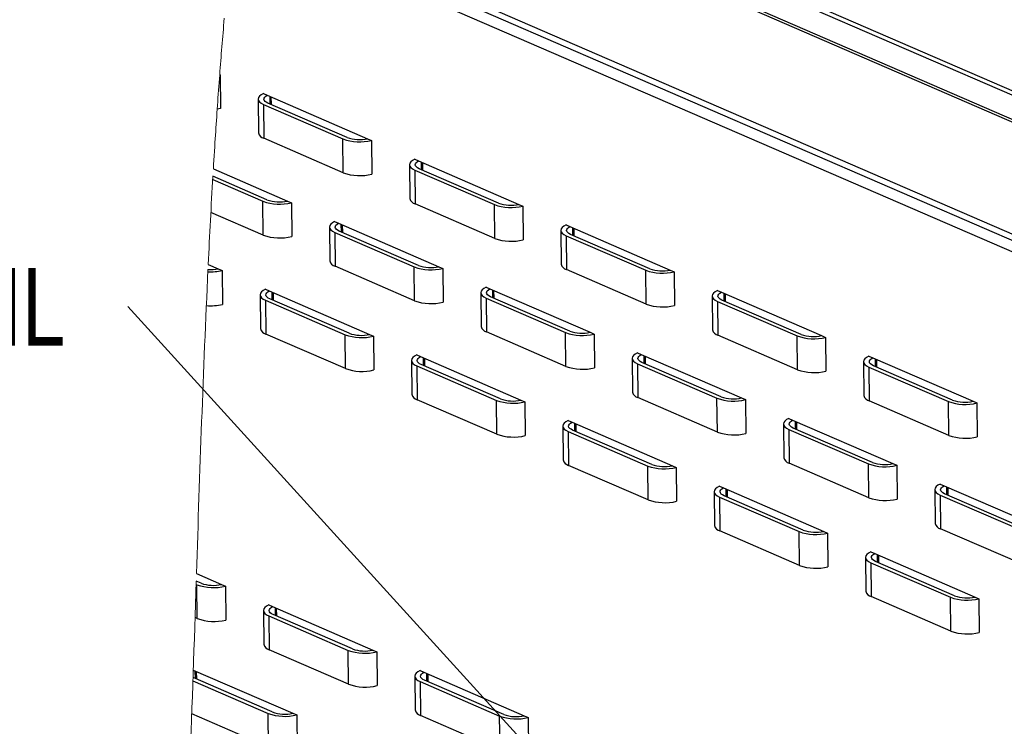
# Paper-space layout 'Sheet3' of a CAD drawing. Header units: inches. Extents: x 0.5 to 19.2, y -4 to 10.7.
# Tile 20 of 27: x 8.3 to 10, y 7.6 to 8.8. Entities that reach past the tile are written whole.
import ezdxf

# ---------------------------------------------------------------- set-up
doc = ezdxf.new("R2010")
doc.units = ezdxf.units.IN
doc.header["$MEASUREMENT"] = 0
doc.layers.add('FORMAT', color=7, linetype='Continuous')
doc.styles.add('SLDTEXTSTYLE3', font='TXT', dxfattribs={"width": 0.75})
doc.dimstyles.new('SLDDIMSTYLE6', dxfattribs={"dimtxt": 0.18, "dimasz": 0.13, "dimexe": 0, "dimexo": 0.0625, "dimgap": 0, "dimtad": 0, "dimtih": 1, "dimtoh": 1, "dimdec": 0, "dimrnd": 1e-09, "dimzin": 0, "dimdsep": 46, "dimlunit": 5, "dimtxsty": 'Standard', "dimsah": 1, "dimcen": 0.09, "dimadec": 0, "dimazin": 0, "dimtfac": 0.13, "dimtdec": 0, "dimtofl": 0, "dimtmove": 0, "dimatfit": 3, "dimfxl": 1, "dimfrac": 2, "dimtolj": 1, "dimtzin": 0, "dimarcsym": 0})

# ---------------------------------------------------------------- blocks, each defined once
blk = doc.blocks.new('SW_NOTE_5')
at = {"layer": 'FORMAT', "color": 0, "char_height": 0.1378, "attachment_point": 1, "style": 'SLDTEXTSTYLE3'}
for s, insert in [('OVER', (-0.595, 0.4248)), ('LAP', (-0.595, 0.2466)), ('DETAIL', (-0.595, 0.0684))]:
    blk.add_mtext(s, dxfattribs=dict(at, insert=insert))

psp = doc.layouts.new('Sheet3')

# ---------------------------------------------------------------- linework, layer by layer
at = {"color": 8, "linetype": 'Continuous', "lineweight": 25}
for p, q in [((10.1944851, 8.6258566), (8.7012722, 9.272909)), ((10.2032568, 8.5744309), (8.6942282, 9.2283367)), ((10.2039638, 8.5788611), (8.6949106, 9.2327777)), ((10.2973881, 8.3230245), (8.6676075, 9.0292557)), ((10.3558064, 8.2777914), (8.6654361, 9.0102778)), ((8.7278966, 8.6874867), (8.7280387, 8.6738433)), ((8.9970821, 8.5708407), (8.9972244, 8.5571975)), ((8.8546813, 8.4601032), (8.8548235, 8.44646)), ((9.2662677, 8.4541948), (9.2664099, 8.4405516)), ((8.7315226, 8.3396409), (8.7316649, 8.3259977)), ((9.1238669, 8.3434573), (9.1240092, 8.3298141)), ((9.5354533, 8.3375489), (9.5355955, 8.3239057)), ((9.0007083, 8.2229951), (9.0008504, 8.2093519)), ((9.3930525, 8.2268114), (9.3931947, 8.2131681)), ((9.8046388, 8.220903), (9.8047811, 8.2072598)), ((9.6622381, 8.1101654), (9.6623803, 8.0965222)), ((9.2698938, 8.1063492), (9.270036, 8.092706)), ((9.5390794, 7.9897033), (9.5392216, 7.9760601)), ((9.9314236, 7.9935195), (9.9315659, 7.9798763)), ((9.8082649, 7.8730574), (9.8084071, 7.8594141)), ((8.73737, 7.7787171), (8.7375121, 7.7650739)), ((8.5949837, 7.6665867), (8.5951259, 7.6529435)), ((9.0065555, 7.6620712), (9.0066978, 7.6484279))]:
    psp.add_line(p, q, dxfattribs=at)
at = {"color": 7, "linetype": 'Continuous', "lineweight": 25}
for p, q in [((10.1320406, 8.6607957), (8.7024777, 9.2802666)), ((10.2050642, 8.3742226), (8.6688519, 9.039908)), ((8.6389487, 8.7255455), (8.6397162, 8.7256978)), ((8.6389842, 8.726015), (8.6397162, 8.7256978)), ((8.6397162, 8.7256978), (8.6403426, 8.6655987)), ((8.7166263, 8.6923704), (8.7235695, 8.6893617)), ((8.7235695, 8.6893617), (8.9019584, 8.6120606)), ((8.7309299, 8.6725905), (8.7307878, 8.6862337)), ((8.70724, 8.682523), (8.7078664, 8.6224241)), ((8.7167691, 8.6728996), (8.8582075, 8.6116103)), ((8.7167691, 8.6728996), (8.7173957, 8.6128006)), ((8.8654755, 8.6142881), (8.7246786, 8.6752994)), ((8.6403426, 8.6655987), (8.6345185, 8.6644439)), ((8.858834, 8.5515113), (8.7173957, 8.6128006)), ((8.858834, 8.5515113), (8.8582075, 8.6116103)), ((8.9019584, 8.6120606), (8.9089017, 8.6090519)), ((8.9089017, 8.6090519), (8.9095283, 8.5489528)), ((8.9764255, 8.5658771), (8.9770521, 8.5057782)), ((8.9858119, 8.5757245), (8.9927552, 8.5727158)), ((8.9927552, 8.5727158), (9.1711441, 8.4954147)), ((9.0001156, 8.5559446), (8.9999733, 8.5695879)), ((8.7230747, 8.5035505), (8.626882, 8.5452336)), ((8.6276702, 8.5584737), (8.7595578, 8.5013229)), ((8.9859548, 8.5562537), (9.1273931, 8.4949644)), ((8.9859548, 8.5562537), (8.9865812, 8.4961548)), ((9.134661, 8.4976422), (8.9938641, 8.5586536)), ((8.626548, 8.5395512), (8.7158067, 8.5008727)), ((8.7164333, 8.4407738), (8.7158067, 8.5008727)), ((8.7595578, 8.5013229), (8.766501, 8.4983143)), ((8.766501, 8.4983143), (8.7671274, 8.4382154)), ((9.1280195, 8.4348654), (8.9865812, 8.4961548)), ((9.1280195, 8.4348654), (9.1273931, 8.4949644)), ((9.1711441, 8.4954147), (9.1780873, 8.492406)), ((8.7164333, 8.4407738), (8.6232585, 8.481149)), ((9.1780873, 8.492406), (9.1787138, 8.432307)), ((8.8434111, 8.4649868), (8.8503544, 8.4619782)), ((8.8503544, 8.4619782), (9.0287433, 8.3846771)), ((8.8577148, 8.445207), (8.8575726, 8.4588504)), ((9.2549975, 8.4590786), (9.2619407, 8.4560699)), ((8.8340248, 8.4551396), (8.8346512, 8.3950406)), ((8.843554, 8.4455162), (8.9849924, 8.3842268)), ((8.843554, 8.4455162), (8.8441805, 8.3854171)), ((8.9922602, 8.3869046), (8.8514635, 8.4479159)), ((9.2456111, 8.4492312), (9.2462377, 8.3891322)), ((9.2619407, 8.4560699), (9.4403297, 8.3787688)), ((9.4038466, 8.3809964), (9.2630497, 8.4420077)), ((9.2693012, 8.4392988), (9.2691589, 8.452942)), ((9.2551403, 8.4396078), (9.3965787, 8.3783184)), ((9.2551403, 8.4396078), (9.2557669, 8.3795087)), ((8.6185304, 8.3886039), (8.6363991, 8.3808608)), ((8.6363991, 8.3808608), (8.6433422, 8.377852)), ((8.6433422, 8.377852), (8.6439687, 8.3177531)), ((8.9856188, 8.3241278), (8.8441805, 8.3854171)), ((8.9856188, 8.3241278), (8.9849924, 8.3842268)), ((9.0287433, 8.3846771), (9.0356865, 8.3816684)), ((9.0356865, 8.3816684), (9.0363131, 8.3215693)), ((9.3972051, 8.3182195), (9.2557669, 8.3795087)), ((9.3972051, 8.3182195), (9.3965787, 8.3783184)), ((9.4403297, 8.3787688), (9.4472729, 8.37576)), ((9.4472729, 8.37576), (9.4478994, 8.3156611)), ((8.7202524, 8.3445247), (8.7271957, 8.3415159)), ((8.7271957, 8.3415159), (8.9055846, 8.2642148)), ((8.7345561, 8.3247449), (8.7344138, 8.3383881)), ((9.1032104, 8.3384936), (9.1038369, 8.2783947)), ((9.1125968, 8.348341), (9.1195399, 8.3453323)), ((9.1195399, 8.3453323), (9.2979289, 8.2680312)), ((9.1269003, 8.3285611), (9.1267582, 8.3422044)), ((9.524183, 8.3424327), (9.5311263, 8.3394239)), ((9.5311263, 8.3394239), (9.7095152, 8.2621228)), ((9.5384867, 8.3226529), (9.5383445, 8.3362961)), ((8.710866, 8.3346774), (8.7114926, 8.2745783)), ((8.7203953, 8.3250539), (8.8618335, 8.2637646)), ((8.7203953, 8.3250539), (8.7210218, 8.2649549)), ((8.8691015, 8.2664424), (8.7283046, 8.3274538)), ((9.1127396, 8.3288702), (9.2541779, 8.2675809)), ((9.1127396, 8.3288702), (9.113366, 8.2687713)), ((9.2614459, 8.2702587), (9.120649, 8.33127)), ((9.5147967, 8.3325853), (9.5154232, 8.2724863)), ((9.5243259, 8.3229619), (9.6657642, 8.2616725)), ((9.5243259, 8.3229619), (9.5249525, 8.2628629)), ((9.6730322, 8.2643503), (9.5322353, 8.3253618)), ((9.2548044, 8.2074819), (9.113366, 8.2687713)), ((9.2548044, 8.2074819), (9.2541779, 8.2675809)), ((9.2979289, 8.2680312), (9.3048721, 8.2650225)), ((9.3048721, 8.2650225), (9.3054986, 8.2049235)), ((8.8624601, 8.2036657), (8.7210218, 8.2649549)), ((8.8624601, 8.2036657), (8.8618335, 8.2637646)), ((8.9055846, 8.2642148), (8.9125279, 8.2612061)), ((8.9125279, 8.2612061), (8.9131543, 8.2011072)), ((9.6663907, 8.2015736), (9.5249525, 8.2628629)), ((9.6663907, 8.2015736), (9.6657642, 8.2616725)), ((9.7095152, 8.2621228), (9.7164585, 8.2591141)), ((9.7164585, 8.2591141), (9.717085, 8.1990152)), ((9.3817823, 8.2316951), (9.3887256, 8.2286864)), ((8.9800517, 8.2180315), (8.9806781, 8.1579324)), ((8.9894379, 8.2278787), (8.9963812, 8.22487)), ((8.9963812, 8.22487), (9.1747702, 8.1475689)), ((9.0037416, 8.208099), (9.0035995, 8.2217423)), ((9.3723959, 8.2218477), (9.3730224, 8.1617488)), ((9.3887256, 8.2286864), (9.5671144, 8.1513853)), ((9.5306314, 8.1536129), (9.3898346, 8.2146242)), ((9.3960859, 8.2119153), (9.3959437, 8.2255585)), ((9.7839823, 8.2159395), (9.7846088, 8.1558404)), ((9.7933686, 8.2257867), (9.8003119, 8.222778)), ((9.8003119, 8.222778), (9.9787008, 8.1454769)), ((9.8076723, 8.206007), (9.8075301, 8.2196502)), ((8.9895808, 8.2084081), (9.1310191, 8.1471187)), ((8.9895808, 8.2084081), (8.9902073, 8.148309)), ((9.1382871, 8.1497965), (8.9974903, 8.2108079)), ((9.3819251, 8.2122243), (9.5233635, 8.150935)), ((9.3819251, 8.2122243), (9.3825516, 8.1521254)), ((9.7935115, 8.206316), (9.9349498, 8.1450266)), ((9.7935115, 8.206316), (9.794138, 8.146217)), ((9.9422178, 8.1477045), (9.8014209, 8.2087159)), ((9.1316457, 8.0870198), (8.9902073, 8.148309)), ((9.1316457, 8.0870198), (9.1310191, 8.1471187)), ((9.1747702, 8.1475689), (9.1817134, 8.1445603)), ((9.1817134, 8.1445603), (9.1823399, 8.0844613)), ((9.52399, 8.090836), (9.3825516, 8.1521254)), ((9.52399, 8.090836), (9.5233635, 8.150935)), ((9.5671144, 8.1513853), (9.5740577, 8.1483766)), ((9.5740577, 8.1483766), (9.5746842, 8.0882776)), ((9.9355763, 8.0849277), (9.794138, 8.146217)), ((9.9355763, 8.0849277), (9.9349498, 8.1450266)), ((9.9787008, 8.1454769), (9.9856441, 8.1424682)), ((9.9856441, 8.1424682), (9.9862705, 8.0823693)), ((9.2586236, 8.1112328), (9.2655668, 8.1082242)), ((9.2655668, 8.1082242), (9.4439558, 8.0309231)), ((9.6509679, 8.1150492), (9.6579111, 8.1120405)), ((9.6579111, 8.1120405), (9.8363, 8.0347394)), ((9.6652715, 8.0952694), (9.6651293, 8.1089126)), ((9.2492373, 8.1013856), (9.2498637, 8.0412866)), ((9.2587665, 8.0917622), (9.4002047, 8.0304728)), ((9.2587665, 8.0917622), (9.2593929, 8.0316631)), ((9.4074727, 8.0331506), (9.2666758, 8.0941619)), ((9.2729272, 8.091453), (9.272785, 8.1050964)), ((9.6415815, 8.1052018), (9.642208, 8.0451028)), ((9.6511107, 8.0955784), (9.792549, 8.0342892)), ((9.6511107, 8.0955784), (9.6517372, 8.0354794)), ((9.799817, 8.036967), (9.6590201, 8.0979783)), ((9.4008313, 7.9703737), (9.2593929, 8.0316631)), ((9.4008313, 7.9703737), (9.4002047, 8.0304728)), ((9.4439558, 8.0309231), (9.450899, 8.0279144)), ((9.450899, 8.0279144), (9.4515255, 7.9678153)), ((9.7931756, 7.9741901), (9.6517372, 8.0354794)), ((9.7931756, 7.9741901), (9.792549, 8.0342892)), ((9.8363, 8.0347394), (9.8432433, 8.0317307)), ((9.8432433, 8.0317307), (9.8438698, 7.9716317)), ((9.5278091, 7.994587), (9.5347524, 7.9915783)), ((9.5347524, 7.9915783), (9.7131414, 7.9142772)), ((9.5421128, 7.9748071), (9.5419706, 7.9884504)), ((9.9107671, 7.9885559), (9.9113936, 7.9284569)), ((9.9201534, 7.9984033), (9.9270967, 7.9953946)), ((9.9270967, 7.9953946), (10.1054856, 7.9180934)), ((9.9344571, 7.9786235), (9.9343149, 7.9922667)), ((9.5184228, 7.9847396), (9.5190493, 7.9246407)), ((9.527952, 7.9751162), (9.6693903, 7.9138269)), ((9.527952, 7.9751162), (9.5285785, 7.9150173)), ((9.6766583, 7.9165047), (9.5358614, 7.977516)), ((9.9202963, 7.9789325), (10.0617346, 7.9176431)), ((9.9202963, 7.9789325), (9.9209228, 7.9188335)), ((10.0690026, 7.9203211), (9.9282057, 7.9813324)), ((9.6700168, 7.8537279), (9.5285785, 7.9150173)), ((10.0623611, 7.8575442), (9.9209228, 7.9188335)), ((9.6700168, 7.8537279), (9.6693903, 7.9138269)), ((9.7131414, 7.9142772), (9.7200845, 7.9112685)), ((9.7200845, 7.9112685), (9.720711, 7.8511694)), ((9.7876084, 7.8680937), (9.7882349, 7.8079948)), ((9.7969947, 7.8779411), (9.803938, 7.8749324)), ((9.803938, 7.8749324), (9.9823269, 7.7976313)), ((9.8112984, 7.8581613), (9.8111562, 7.8718045)), ((9.7971376, 7.8584703), (9.9385759, 7.797181)), ((9.7971376, 7.8584703), (9.7977641, 7.7983714)), ((9.9458439, 7.7998588), (9.805047, 7.8608702)), ((8.597771, 7.8392094), (8.6422463, 7.8199368)), ((8.5971389, 7.8200743), (8.5984953, 7.8194866)), ((8.6057632, 7.8221644), (8.5973288, 7.8258193)), ((8.5991218, 7.7593875), (8.5984953, 7.8194866)), ((8.6422463, 7.8199368), (8.6491896, 7.8169282)), ((8.6491896, 7.8169282), (8.649816, 7.7568291)), ((9.9392024, 7.737082), (9.7977641, 7.7983714)), ((9.9392024, 7.737082), (9.9385759, 7.797181)), ((9.9823269, 7.7976313), (9.9892701, 7.7946226)), ((9.9892701, 7.7946226), (9.9898966, 7.7345236)), ((8.7260997, 7.7836007), (8.7330429, 7.7805921)), ((8.7330429, 7.7805921), (8.9114318, 7.703291)), ((8.7404033, 7.7638209), (8.7402612, 7.7774641)), ((8.5991218, 7.7593875), (8.5951774, 7.7610968)), ((8.7167134, 7.7737534), (8.7173398, 7.7136545)), ((8.7262425, 7.7641299), (8.8676809, 7.7028407)), ((8.7262425, 7.7641299), (8.7268691, 7.704031)), ((8.8749489, 7.7055185), (8.734152, 7.7665298)), ((8.8683073, 7.6427417), (8.7268691, 7.704031)), ((8.8683073, 7.6427417), (8.8676809, 7.7028407)), ((8.9114318, 7.703291), (8.9183751, 7.7002823)), ((8.9183751, 7.7002823), (8.9190016, 7.6401833)), ((8.5917657, 7.6543995), (8.5915219, 7.6545257)), ((8.7325626, 7.5933882), (8.5917657, 7.6543995)), ((8.5919914, 7.6678834), (8.7690457, 7.5911606)), ((8.5980171, 7.6516906), (8.5978749, 7.6653339)), ((8.9858989, 7.6571075), (8.9865255, 7.5970085)), ((8.9952853, 7.6669549), (9.0022286, 7.6639462)), ((9.0022286, 7.6639462), (9.1806175, 7.5866451)), ((9.009589, 7.647175), (9.0094467, 7.6608183)), ((8.5913184, 7.6487661), (8.7252946, 7.5907103)), ((8.9954282, 7.6474841), (9.1368664, 7.5861948)), ((8.9954282, 7.6474841), (8.9960546, 7.5873851)), ((9.1441344, 7.5888726), (9.0033375, 7.6498839)), ((8.7259212, 7.5306114), (8.5891878, 7.5898618)), ((8.7259212, 7.5306114), (8.7252946, 7.5907103)), ((8.7690457, 7.5911606), (8.7759889, 7.5881519)), ((8.7759889, 7.5881519), (8.7766153, 7.5280529)), ((9.137493, 7.5260958), (8.9960546, 7.5873851)), ((9.137493, 7.5260958), (9.1368664, 7.5861948)), ((9.1806175, 7.5866451), (9.1875607, 7.5836363)), ((9.1875607, 7.5836363), (9.1881872, 7.5235373))]:
    psp.add_line(p, q, dxfattribs=at)
at = {"color": 7, "linetype": 'Continuous', "lineweight": 18, "flags": 128}
psp.add_lwpolyline([(8.647115, 8.8260679), (8.6465446, 8.8194906), (8.6459792, 8.8129084), (8.6454504, 8.8066976), (8.6449257, 8.8004825), (8.6444054, 8.7942629), (8.6438892, 8.788039), (8.6433771, 8.7818108), (8.6428692, 8.7755782), (8.6423654, 8.7693415), (8.6418656, 8.7631004), (8.6413698, 8.7568553), (8.6408781, 8.7506059), (8.6403989, 8.744464), (8.6399236, 8.7383183), (8.639452, 8.7321685), (8.6389842, 8.726015), (8.6389487, 8.7255455), (8.6384349, 8.7187205), (8.6379257, 8.7118907), (8.6374209, 8.7050561), (8.6369206, 8.6982172), (8.6364246, 8.6913735), (8.6359419, 8.6846476), (8.6354633, 8.6779173), (8.6349889, 8.6711827), (8.6345185, 8.6644439), (8.6340611, 8.6578264), (8.6336073, 8.6512047), (8.6331576, 8.6445791), (8.6327116, 8.6379496), (8.6322694, 8.6313161), (8.631839, 8.6247973), (8.6314119, 8.6182748), (8.6309886, 8.6117485), (8.6305687, 8.6052187), (8.6300734, 8.5974403), (8.6295831, 8.5896569), (8.6290976, 8.5818684), (8.6286172, 8.5740751), (8.6281412, 8.5662768), (8.6276702, 8.5584737)], dxfattribs=at)
at = {"color": 7, "linetype": 'Continuous', "lineweight": 25, "flags": 128}
for points in [[(8.7166263, 8.6923704), (8.7126027, 8.6901742), (8.7096415, 8.6877529), (8.7078352, 8.6851817), (8.7072399, 8.6825406), (8.7078739, 8.6799117), (8.7097176, 8.6773769), (8.7127138, 8.6750152), (8.7167691, 8.6728996)], [(8.7246786, 8.6752994), (8.7217513, 8.6768154), (8.7195531, 8.6785033), (8.7181469, 8.6803149), (8.7175731, 8.6821978), (8.7178484, 8.6840979), (8.718965, 8.6859605), (8.7208904, 8.6877321), (8.7235695, 8.6893617)], [(8.9858119, 8.5757245), (8.9817882, 8.5735283), (8.9788272, 8.571107), (8.9770208, 8.5685357), (8.9764254, 8.5658947), (8.9770594, 8.5632659), (8.9789033, 8.5607311), (8.9818994, 8.5583692), (8.9859548, 8.5562537)], [(8.9938641, 8.5586536), (8.990937, 8.5601695), (8.9887386, 8.5618574), (8.9873324, 8.5636691), (8.9867587, 8.5655518), (8.9870341, 8.567452), (8.9881505, 8.5693146), (8.9900761, 8.5710862), (8.9927552, 8.5727158)], [(8.8434111, 8.4649868), (8.8393873, 8.4627907), (8.8364263, 8.4603694), (8.83462, 8.4577982), (8.8340247, 8.4551571), (8.8346587, 8.4525282), (8.8365024, 8.4499936), (8.8394987, 8.4476317), (8.843554, 8.4455162)], [(8.8514635, 8.4479159), (8.8485362, 8.449432), (8.8463378, 8.45112), (8.8449316, 8.4529314), (8.844358, 8.4548143), (8.8446333, 8.4567144), (8.8457498, 8.458577), (8.8476752, 8.4603486), (8.8503544, 8.4619782)], [(9.2549975, 8.4590786), (9.2509738, 8.4568824), (9.2480127, 8.454461), (9.2462064, 8.4518898), (9.245611, 8.4492488), (9.2462451, 8.44662), (9.2480888, 8.4440852), (9.251085, 8.4417233), (9.2551403, 8.4396078)], [(9.2630497, 8.4420077), (9.2601226, 8.4435236), (9.2579242, 8.4452116), (9.256518, 8.447023), (9.2559443, 8.4489059), (9.2562196, 8.450806), (9.2573361, 8.4526686), (9.2592616, 8.4544403), (9.2619407, 8.4560699)], [(8.7202524, 8.3445247), (8.7162287, 8.3423286), (8.7132676, 8.3399071), (8.7114613, 8.337336), (8.7108659, 8.334695), (8.7115, 8.3320661), (8.7133438, 8.3295313), (8.71634, 8.3271694), (8.7203953, 8.3250539)], [(8.7283046, 8.3274538), (8.7253775, 8.3289698), (8.7231791, 8.3306577), (8.7217729, 8.3324692), (8.7211993, 8.3343521), (8.7214746, 8.3362521), (8.722591, 8.3381148), (8.7245166, 8.3398863), (8.7271957, 8.3415159)], [(9.1125968, 8.348341), (9.108573, 8.3461448), (9.105612, 8.3437235), (9.1038057, 8.3411523), (9.1032102, 8.3385112), (9.1038442, 8.3358824), (9.1056881, 8.3333477), (9.1086842, 8.3309858), (9.1127396, 8.3288702)], [(9.120649, 8.33127), (9.1177218, 8.332786), (9.1155235, 8.3344741), (9.1141172, 8.3362855), (9.1135435, 8.3381684), (9.1138189, 8.3400685), (9.1149353, 8.3419311), (9.1168609, 8.3437027), (9.1195399, 8.3453323)], [(9.524183, 8.3424327), (9.5201594, 8.3402366), (9.5171983, 8.3378151), (9.5153919, 8.3352439), (9.5147966, 8.3326029), (9.5154306, 8.3299741), (9.5172744, 8.3274393), (9.5202705, 8.3250774), (9.5243259, 8.3229619)], [(9.5322353, 8.3253618), (9.5293081, 8.3268777), (9.5271098, 8.3285657), (9.5257036, 8.3303771), (9.5251298, 8.33226), (9.5254052, 8.3341601), (9.5265217, 8.3360227), (9.5284472, 8.3377943), (9.5311263, 8.3394239)], [(9.3817823, 8.2316951), (9.3777586, 8.2294989), (9.3747975, 8.2270776), (9.3729912, 8.2245065), (9.3723958, 8.2218653), (9.3730298, 8.2192365), (9.3748736, 8.2167017), (9.3778698, 8.2143398), (9.3819251, 8.2122243)], [(8.9894379, 8.2278787), (8.9854143, 8.2256826), (8.9824532, 8.2232613), (8.9806468, 8.2206901), (8.9800515, 8.2180489), (8.9806856, 8.2154203), (8.9825293, 8.2128855), (8.9855255, 8.2105236), (8.9895808, 8.2084081)], [(8.9974903, 8.2108079), (8.9945631, 8.2123239), (8.9923648, 8.2140118), (8.9909586, 8.2158233), (8.9903848, 8.2177062), (8.9906601, 8.2196062), (8.9917767, 8.2214689), (8.9937021, 8.2232404), (8.9963812, 8.22487)], [(9.3898346, 8.2146242), (9.3869073, 8.2161401), (9.3847091, 8.2178281), (9.3833028, 8.2196397), (9.3827291, 8.2215224), (9.3830044, 8.2234226), (9.3841209, 8.2252852), (9.3860464, 8.2270568), (9.3887256, 8.2286864)], [(9.7933686, 8.2257867), (9.7893449, 8.2235905), (9.7863839, 8.2211692), (9.7845775, 8.2185981), (9.7839822, 8.2159569), (9.7846162, 8.2133282), (9.78646, 8.2107934), (9.7894562, 8.2084315), (9.7935115, 8.206316)], [(9.8014209, 8.2087159), (9.7984937, 8.2102318), (9.7962954, 8.2119198), (9.7948891, 8.2137313), (9.7943154, 8.2156142), (9.7945908, 8.2175142), (9.7957073, 8.2193768), (9.7976328, 8.2211484), (9.8003119, 8.222778)], [(9.2586236, 8.1112328), (9.2545998, 8.1090367), (9.2516388, 8.1066154), (9.2498324, 8.1040442), (9.249237, 8.1014031), (9.2498711, 8.0987742), (9.2517149, 8.0962396), (9.2547111, 8.0938777), (9.2587665, 8.0917622)], [(9.2666758, 8.0941619), (9.2637487, 8.095678), (9.2615503, 8.097366), (9.2601441, 8.0991774), (9.2595704, 8.1010603), (9.2598458, 8.1029603), (9.2609622, 8.104823), (9.2628877, 8.1065946), (9.2655668, 8.1082242)], [(9.6509679, 8.1150492), (9.6469441, 8.112853), (9.6439831, 8.1104316), (9.6421768, 8.1078604), (9.6415814, 8.1052194), (9.6422154, 8.1025906), (9.6440592, 8.1000558), (9.6470554, 8.0976939), (9.6511107, 8.0955784)], [(9.6590201, 8.0979783), (9.6560929, 8.0994942), (9.6538946, 8.1011822), (9.6524884, 8.1029936), (9.6519147, 8.1048765), (9.65219, 8.1067767), (9.6533065, 8.1086392), (9.655232, 8.1104109), (9.6579111, 8.1120405)], [(9.5278091, 7.994587), (9.5237854, 7.9923908), (9.5208243, 7.9899695), (9.519018, 7.9873983), (9.5184226, 7.9847572), (9.5190567, 7.9821284), (9.5209005, 7.9795937), (9.5238967, 7.9772318), (9.527952, 7.9751162)], [(9.5358614, 7.977516), (9.5329343, 7.979032), (9.5307359, 7.9807201), (9.5293297, 7.9825315), (9.5287559, 7.9844144), (9.5290313, 7.9863145), (9.5301478, 7.9881771), (9.5320733, 7.9899487), (9.5347524, 7.9915783)], [(9.9201534, 7.9984033), (9.9161297, 7.9962072), (9.9131687, 7.9937857), (9.9113623, 7.9912145), (9.9107669, 7.9885735), (9.911401, 7.9859447), (9.9132448, 7.9834099), (9.916241, 7.981048), (9.9202963, 7.9789325)], [(9.9282057, 7.9813324), (9.9252785, 7.9828483), (9.9230802, 7.9845363), (9.9216739, 7.9863478), (9.9211002, 7.9882306), (9.9213756, 7.9901307), (9.9224921, 7.9919933), (9.9244176, 7.993765), (9.9270967, 7.9953946)], [(9.7969947, 7.8779411), (9.792971, 7.8757449), (9.7900099, 7.8733236), (9.7882036, 7.8707524), (9.7876082, 7.8681113), (9.7882423, 7.8654825), (9.7900861, 7.8629477), (9.7930822, 7.8605858), (9.7971376, 7.8584703)], [(9.805047, 7.8608702), (9.8021198, 7.8623861), (9.7999215, 7.8640741), (9.7985152, 7.8658857), (9.7979415, 7.8677684), (9.7982169, 7.8696686), (9.7993334, 7.8715312), (9.8012588, 7.8733028), (9.803938, 7.8749324)], [(8.7260997, 7.7836007), (8.7220761, 7.7814046), (8.7191149, 7.7789833), (8.7173086, 7.7764121), (8.7167132, 7.773771), (8.7173473, 7.7711421), (8.719191, 7.7686075), (8.7221872, 7.7662456), (8.7262425, 7.7641299)], [(8.734152, 7.7665298), (8.7312249, 7.7680458), (8.7290265, 7.7697339), (8.7276203, 7.7715453), (8.7270465, 7.7734282), (8.7273218, 7.7753283), (8.7284384, 7.7771909), (8.7303638, 7.7789625), (8.7330429, 7.7805921)], [(8.9952853, 7.6669549), (8.9912616, 7.6647587), (8.9883005, 7.6623374), (8.9864942, 7.6597662), (8.9858988, 7.6571251), (8.9865328, 7.6544963), (8.9883767, 7.6519615), (8.9913727, 7.6495997), (8.9954282, 7.6474841)], [(9.0033375, 7.6498839), (9.0004104, 7.6513999), (8.998212, 7.6530878), (8.9968058, 7.6548994), (8.996232, 7.6567823), (8.9965075, 7.6586824), (8.9976239, 7.660545), (8.9995495, 7.6623166), (9.0022286, 7.6639462)]]:
    psp.add_lwpolyline(points, dxfattribs=at)
at = {"color": 7, "linetype": 'Continuous', "lineweight": 25}
for centre, radius, start, end in [((8.720493, 8.6253973), 0.0129719, 193.2505288, 256.1861178), ((8.8878388, 8.6952211), 0.0887062, 250.4859041, 283.7358122), ((8.8875877, 8.6765696), 0.0660903, 250.4532788, 282.5587467), ((8.8884653, 8.6351227), 0.0887067, 250.4859735, 283.7357595), ((8.7454381, 8.584484), 0.0887067, 250.4859589, 283.7357741), ((8.7451872, 8.5658362), 0.0660944, 250.4542384, 282.557815), ((8.989678, 8.5087508), 0.0129711, 193.2482794, 256.1874854), ((9.1570244, 8.5785755), 0.0887064, 250.4859388, 283.7357859), ((9.1567734, 8.5599246), 0.0660912, 250.4534331, 282.5586204), ((8.7460646, 8.5243846), 0.0887062, 250.4859041, 283.7358122), ((9.1576509, 8.5184767), 0.0887067, 250.4859662, 283.7357668), ((8.8472773, 8.3980134), 0.0129713, 193.2489659, 256.1876808), ((9.2588642, 8.3921054), 0.0129718, 193.2502611, 256.1859447), ((8.622312, 8.4685272), 0.093082, 267.2872223, 283.0576671), ((8.6219951, 8.4501145), 0.0707357, 266.8382431, 281.7493532), ((9.0146237, 8.4678378), 0.0887063, 250.4859307, 283.7357856), ((9.0143726, 8.4491885), 0.0660926, 250.4538059, 282.5582476), ((9.4262101, 8.4619324), 0.0887092, 250.4864724, 283.7352522), ((9.4259589, 8.4432787), 0.0660912, 250.4534331, 282.5586204), ((8.6230019, 8.406333), 0.0910275, 265.0611112, 283.3168038), ((9.0152503, 8.407742), 0.0887094, 250.4864926, 283.7352404), ((9.4268365, 8.4018306), 0.0887064, 250.4859388, 283.7357859), ((8.7241189, 8.2775514), 0.0129717, 193.2499622, 256.1866844), ((8.891214, 8.328728), 0.0660944, 250.4542384, 282.557815), ((9.1164629, 8.2813674), 0.0129712, 193.2485944, 256.1871705), ((9.2838092, 8.351192), 0.0887064, 250.4859315, 283.7357931), ((9.2835581, 8.3325406), 0.0660907, 250.4533545, 282.5586849), ((9.5280497, 8.2754595), 0.0129719, 193.25044, 256.1862066), ((8.8914651, 8.3473788), 0.0887095, 250.4865071, 283.7352259), ((9.6953957, 8.3452865), 0.0887092, 250.4864651, 283.7352595), ((9.6951447, 8.3266356), 0.066094, 250.4541627, 282.5578768), ((8.8920914, 8.2872765), 0.0887062, 250.4859041, 283.7358122), ((9.2844357, 8.291093), 0.0887064, 250.4859388, 283.7357859), ((9.6960221, 8.2851847), 0.0887064, 250.4859388, 283.7357859), ((9.3856486, 8.1647217), 0.0129714, 193.2491444, 256.1870614), ((8.9933046, 8.1609057), 0.0129719, 193.2505288, 256.1861178), ((9.1606505, 8.23073), 0.0887067, 250.4859662, 283.7357668), ((9.1603996, 8.2120822), 0.0660944, 250.4542532, 282.5578003), ((9.5529948, 8.2345462), 0.0887065, 250.4859448, 283.7357798), ((9.5527437, 8.2158952), 0.0660912, 250.453445, 282.5586085), ((9.7972349, 8.1588133), 0.0129714, 193.2492637, 256.1871625), ((9.9645812, 8.2286379), 0.0887066, 250.4859525, 283.7357763), ((9.9643303, 8.2099901), 0.0660943, 250.4542251, 282.5578284), ((9.5536213, 8.1744471), 0.0887064, 250.4859388, 283.7357859), ((9.161277, 8.1706309), 0.0887065, 250.4859448, 283.7357798), ((9.9652077, 8.1685389), 0.0887065, 250.4859418, 283.7357829), ((9.2624898, 8.0442593), 0.0129713, 193.2487801, 256.1874256), ((9.6548345, 8.048076), 0.0129718, 193.2502611, 256.1859447), ((9.4298361, 8.1140839), 0.0887064, 250.4859388, 283.7357859), ((9.4295851, 8.0954345), 0.0660927, 250.4538087, 282.5582448), ((9.8221804, 8.1179003), 0.0887065, 250.4859418, 283.7357829), ((9.8219293, 8.0992491), 0.0660909, 250.4533938, 282.5586527), ((9.4304628, 8.0539876), 0.0887091, 250.4864473, 283.7352774), ((9.8228069, 8.0578012), 0.0887064, 250.4859262, 283.7357985), ((9.5316754, 7.9276134), 0.0129713, 193.2487801, 256.1874256), ((9.6987706, 7.978787), 0.0660912, 250.4534331, 282.5586204), ((9.9240201, 7.9314301), 0.0129718, 193.2502611, 256.1859447), ((9.6990217, 7.997438), 0.0887064, 250.4859388, 283.7357859), ((9.6996482, 7.9373402), 0.0887076, 250.4861633, 283.7355614), ((8.6281267, 7.903098), 0.0887067, 250.4859735, 283.7357595), ((8.6278757, 7.8844483), 0.0660926, 250.4538059, 282.5582476), ((9.8008609, 7.8109675), 0.0129713, 193.2487801, 256.1874256), ((9.9682072, 7.8807922), 0.0887065, 250.4859418, 283.7357829), ((9.9679562, 7.8621412), 0.0660912, 250.4534391, 282.5586144), ((8.6287533, 7.8430027), 0.0887103, 250.4867102, 283.7350061), ((9.9688337, 7.8206931), 0.0887064, 250.4859351, 283.7357895), ((8.7299663, 7.7166277), 0.0129719, 193.2505288, 256.1861178), ((8.8970611, 7.7678), 0.0660903, 250.4532788, 282.5587467), ((8.8973122, 7.7864515), 0.0887062, 250.4859041, 283.7358122), ((8.8979387, 7.7263531), 0.0887067, 250.4859735, 283.7357595), ((8.754926, 7.6743217), 0.0887067, 250.4859589, 283.7357741), ((8.754675, 7.6556721), 0.0660928, 250.4538344, 282.5582191), ((8.9991517, 7.5999814), 0.0129715, 193.2493348, 256.18643), ((9.166498, 7.669807), 0.0887075, 250.4860557, 283.7355036), ((9.1662468, 7.6511557), 0.0660919, 250.4536209, 282.5584326)]:
    psp.add_arc(centre, radius, start, end, dxfattribs=at)
at = {"color": 7, "linetype": 'Continuous', "lineweight": 18}
for centre, radius, start, end in [((23.1780205, 7.6908248), 14.5762014, 176.63958461, 177.25613833), ((43.7121855, 6.7888943), 35.1301191, 177.40492249, 178.28672408), ((-36.2165027, 9.2581498), 44.8367157, 357.7504032, 358.16934721)]:
    psp.add_arc(centre, radius, start, end, dxfattribs=at)

# ---------------------------------------------------------------- block references
at = {"layer": 'FORMAT'}
psp.add_blockref('SW_NOTE_5', (8.4754498, 8.3138739), dxfattribs=at)

# ---------------------------------------------------------------- leaders
psp.add_leader([(10.3334849, 6.2718466), (8.4754498, 8.3138739)], dimstyle='SLDDIMSTYLE6', dxfattribs=at)

doc.saveas('drawing.dxf')
